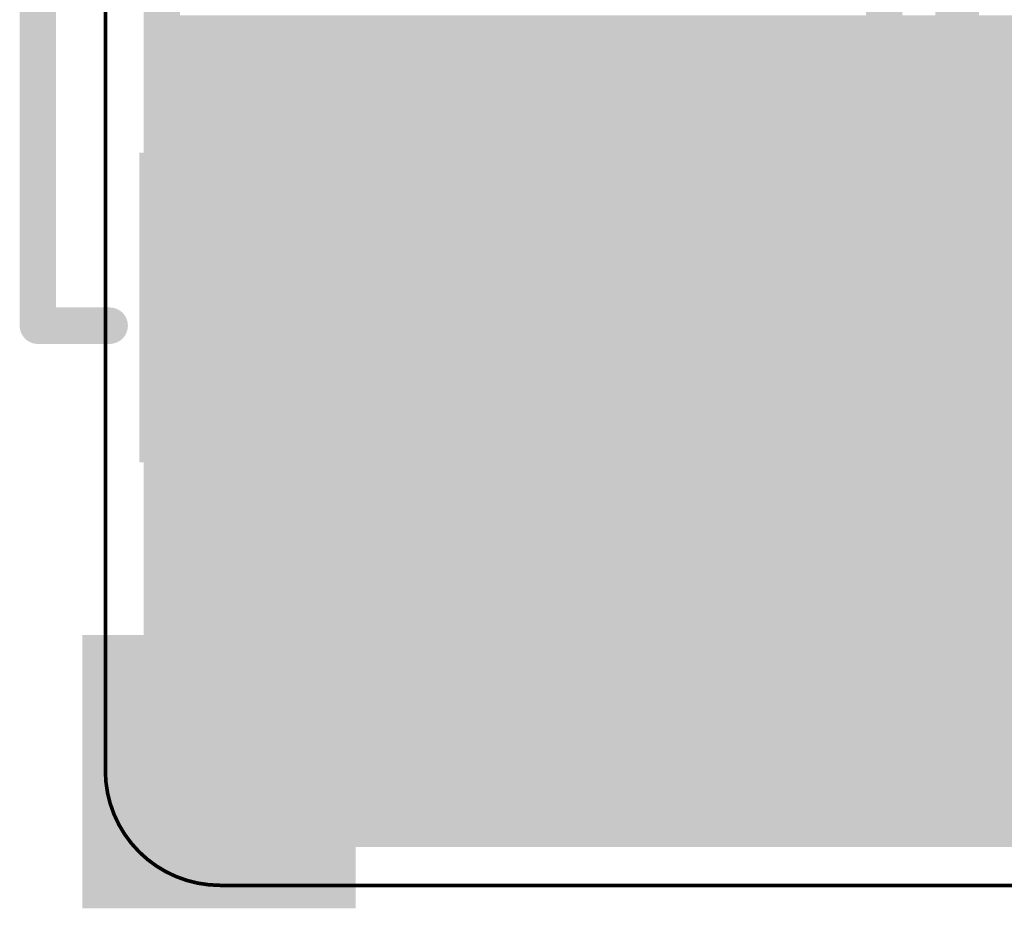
# Model space of a CAD drawing. Extents: x -10.6 to 10.2, y -11.9 to 11.9.
# Tile 1 of 13: x -10.6 to -3.7, y -10.2 to -4. Entities that reach past the tile are written whole.
import ezdxf

# ---------------------------------------------------------------- set-up
doc = ezdxf.new("R2010")
doc.units = 0
for name, color, linetype in [('1', 22, 'CONTINUOUS'), ('16', 175, 'CONTINUOUS'), ('20', 7, 'CONTINUOUS'), ('21', 253, 'CONTINUOUS'), ('25', 253, 'CONTINUOUS'), ('41', 22, 'CONTINUOUS')]:
    doc.layers.add(name, color=color, linetype=linetype)

# ---------------------------------------------------------------- blocks, each defined once
blk = doc.blocks.new('RECT')
blk.add_solid([(-0.5, -0.5), (0.5, -0.5), (-0.5, 0.5), (0.5, 0.5)])

msp = doc.modelspace()

# ---------------------------------------------------------------- linework, layer by layer
at = {"layer": '1'}
for points, const_width in [([(-4.064, 0.964), (-4.064, -4.191)], 0.3048), ([(-4.572, 0.4662), (-4.572, -4.4014)], 0.254), ([(-9.6063, -4.5387), (-9.6063, -2.7937)], 0.254), ([(-9.6063, -4.064), (-4.572, -4.064)], 0.254), ([(-4.064, -4.191), (-1.9812, -6.2738)], 0.3048), ([(-9.6063, -4.318), (-4.572, -4.318)], 0.254), ([(-4.572, -4.4014), (-2.4892, -6.4842)], 0.254), ([(-7.4305, -4.5387), (-9.6063, -4.5387)], 0.254), ([(-7.2222, -4.747), (-7.4305, -4.5387)], 0.254), ([(-7.3972, -4.572), (-4.4014, -4.572)], 0.254), ([(-7.2222, -7.2006), (-7.2222, -4.747)], 0.254), ([(-7.2222, -4.826), (-4.1474, -4.826)], 0.254), ([(-7.2222, -5.08), (-3.8934, -5.08)], 0.254), ([(-7.2222, -5.334), (-3.6394, -5.334)], 0.254), ([(-7.2222, -5.588), (-3.3854, -5.588)], 0.254), ([(-7.2222, -5.842), (-3.1314, -5.842)], 0.254), ([(-7.2222, -6.096), (-2.8774, -6.096)], 0.254), ([(-7.2222, -6.35), (-2.6234, -6.35)], 0.254), ([(-7.2222, -6.604), (-2.3694, -6.604)], 0.254), ([(-7.2222, -6.858), (0.8068, -6.858)], 0.254), ([(-7.2222, -7.112), (0.7747, -7.112)], 0.254), ([(-7.4305, -7.4089), (-7.2222, -7.2006)], 0.254), ([(-7.3876, -7.366), (0.7747, -7.366)], 0.254), ([(-9.6063, -7.8994), (-9.6063, -7.4089)], 0.254), ([(-9.6063, -7.4089), (-7.4305, -7.4089)], 0.254), ([(-9.6063, -7.62), (0.7747, -7.62)], 0.254), ([(-9.6063, -7.874), (0.7747, -7.874)], 0.254), ([(-8.1077, -7.8994), (-9.6063, -7.8994)], 0.254), ([(-7.8994, -8.1077), (-8.1077, -7.8994)], 0.254), ([(-7.8994, -9.6063), (-7.8994, -8.1077)], 0.254), ([(-7.8994, -8.128), (0.7814, -8.128)], 0.254), ([(-7.8994, -8.382), (1.0354, -8.382)], 0.254), ([(-7.8994, -8.636), (-0.5771, -8.636)], 0.254), ([(-7.8994, -8.89), (-0.9845, -8.89)], 0.254), ([(-7.8994, -9.144), (-1.2385, -9.144)], 0.254), ([(-7.8994, -9.398), (-1.3537, -9.398)], 0.254), ([(-1.9369, -9.6063), (-7.8994, -9.6063)], 0.254)]:
    msp.add_lwpolyline(points, dxfattribs=dict(at, const_width=const_width))
for points, const_width in [([(-9.6063, -4.0005, 1), (-9.6063, -4.1275)], 0.127), ([(-4.572, -4.1275, 1), (-4.572, -4.0005)], 0.127), ([(-4.0101, -4.1371, 1), (-4.1179, -4.2449)], 0.1524), ([(-4.1402, -4.191, 1), (-3.9878, -4.191)], 0.1524), ([(-9.6063, -4.2545, 1), (-9.6063, -4.3815)], 0.127), ([(-4.572, -4.3815, 1), (-4.572, -4.2545)], 0.127), ([(-4.5271, -4.3565, 1), (-4.6169, -4.4463)], 0.127), ([(-4.6355, -4.4014, 1), (-4.5085, -4.4014)], 0.127), ([(-9.6063, -4.4752, 1), (-9.6063, -4.6022)], 0.127), ([(-7.3856, -4.4938, 1), (-7.4754, -4.5836)], 0.127), ([(-7.3972, -4.5085, 1), (-7.3972, -4.6355)], 0.127), ([(-7.4305, -4.6022, 1), (-7.4305, -4.4752)], 0.127), ([(-4.4014, -4.6355, 1), (-4.4014, -4.5085)], 0.127), ([(-9.6698, -4.5387, 1), (-9.5428, -4.5387)], 0.127), ([(-7.1587, -4.747, 1), (-7.2857, -4.747)], 0.127), ([(-7.2671, -4.7919, 1), (-7.1773, -4.7021)], 0.127), ([(-7.2222, -4.7625, 1), (-7.2222, -4.8895)], 0.127), ([(-4.1474, -4.8895, 1), (-4.1474, -4.7625)], 0.127), ([(-7.2222, -5.0165, 1), (-7.2222, -5.1435)], 0.127), ([(-3.8934, -5.1435, 1), (-3.8934, -5.0165)], 0.127), ([(-7.2222, -5.2705, 1), (-7.2222, -5.3975)], 0.127), ([(-7.2222, -5.5245, 1), (-7.2222, -5.6515)], 0.127), ([(-7.2222, -5.7785, 1), (-7.2222, -5.9055)], 0.127), ([(-7.2222, -6.0325, 1), (-7.2222, -6.1595)], 0.127), ([(-7.2222, -6.2865, 1), (-7.2222, -6.4135)], 0.127), ([(-7.2222, -6.5405, 1), (-7.2222, -6.6675)], 0.127), ([(-7.2222, -6.7945, 1), (-7.2222, -6.9215)], 0.127), ([(-7.2222, -7.0485, 1), (-7.2222, -7.1755)], 0.127), ([(-7.1773, -7.2455, 1), (-7.2671, -7.1557)], 0.127), ([(-7.2857, -7.2006, 1), (-7.1587, -7.2006)], 0.127), ([(-7.3876, -7.3025, 1), (-7.3876, -7.4295)], 0.127), ([(-9.5428, -7.4089, 1), (-9.6698, -7.4089)], 0.127), ([(-9.6063, -7.3454, 1), (-9.6063, -7.4724)], 0.127), ([(-7.4754, -7.364, 1), (-7.3856, -7.4538)], 0.127), ([(-7.4305, -7.4724, 1), (-7.4305, -7.3454)], 0.127), ([(-9.6063, -7.5565, 1), (-9.6063, -7.6835)], 0.127), ([(-9.6063, -7.8105, 1), (-9.6063, -7.9375)], 0.127), ([(-9.6063, -7.8359, 1), (-9.6063, -7.9629)], 0.127), ([(-8.0628, -7.8545, 1), (-8.1526, -7.9443)], 0.127), ([(-8.1077, -7.9629, 1), (-8.1077, -7.8359)], 0.127), ([(-9.6698, -7.8994, 1), (-9.5428, -7.8994)], 0.127), ([(-7.8359, -8.1077, 1), (-7.9629, -8.1077)], 0.127), ([(-7.8994, -8.0645, 1), (-7.8994, -8.1915)], 0.127), ([(-7.9443, -8.1526, 1), (-7.8545, -8.0628)], 0.127), ([(-7.8994, -8.3185, 1), (-7.8994, -8.4455)], 0.127), ([(-7.8994, -8.5725, 1), (-7.8994, -8.6995)], 0.127), ([(-7.8994, -8.8265, 1), (-7.8994, -8.9535)], 0.127), ([(-7.8994, -9.0805, 1), (-7.8994, -9.2075)], 0.127), ([(-7.8994, -9.3345, 1), (-7.8994, -9.4615)], 0.127), ([(-7.8994, -9.5428, 1), (-7.8994, -9.6698)], 0.127), ([(-7.9629, -9.6063, 1), (-7.8359, -9.6063)], 0.127)]:
    msp.add_lwpolyline(points, format="xyb", dxfattribs=dict(at, const_width=const_width))
at = {"layer": '16', "const_width": 0.254}
for points in [[(-9.6063, -9.2), (-9.6063, -2.7937)], [(-9.6063, -4.064), (1.143, -4.064)], [(-9.6063, -4.318), (1.143, -4.318)], [(-9.6063, -4.572), (1.143, -4.572)], [(-9.6063, -4.826), (1.143, -4.826)], [(-9.6063, -5.08), (1.143, -5.08)], [(-9.6063, -5.334), (1.143, -5.334)], [(-9.6063, -5.588), (1.143, -5.588)], [(-9.6063, -5.842), (1.143, -5.842)], [(-9.6063, -6.096), (1.143, -6.096)], [(-9.6063, -6.35), (1.143, -6.35)], [(-9.6063, -6.604), (1.143, -6.604)], [(-9.6063, -6.858), (1.143, -6.858)], [(-9.6063, -7.112), (1.143, -7.112)], [(-9.6063, -7.366), (1.143, -7.366)], [(-9.6063, -7.62), (1.143, -7.62)], [(-9.6063, -7.874), (1.2943, -7.874)], [(-9.6063, -8.128), (1.5483, -8.128)], [(-9.6063, -8.382), (1.8023, -8.382)], [(-9.6063, -8.636), (-0.5771, -8.636)], [(-9.6063, -8.89), (-0.9845, -8.89)], [(-9.6063, -9.144), (-1.2385, -9.144)], [(-9.5985, -9.2793), (-9.6063, -9.2)], [(-9.5378, -9.4257), (-9.5985, -9.2793)], [(-9.5493, -9.398), (-1.3537, -9.398)], [(-9.4257, -9.5378), (-9.5378, -9.4257)], [(-9.2793, -9.5985), (-9.4257, -9.5378)], [(-9.2, -9.6063), (-9.2793, -9.5985)], [(-1.9369, -9.6063), (-9.2, -9.6063)]]:
    msp.add_lwpolyline(points, dxfattribs=at)
at = {"layer": '16', "const_width": 0.127}
for points in [[(-9.6063, -4.0005, 1), (-9.6063, -4.1275)], [(-9.6063, -4.2545, 1), (-9.6063, -4.3815)], [(-9.6063, -4.5085, 1), (-9.6063, -4.6355)], [(-9.6063, -4.7625, 1), (-9.6063, -4.8895)], [(-9.6063, -5.0165, 1), (-9.6063, -5.1435)], [(-9.6063, -5.2705, 1), (-9.6063, -5.3975)], [(-9.6063, -5.5245, 1), (-9.6063, -5.6515)], [(-9.6063, -5.7785, 1), (-9.6063, -5.9055)], [(-9.6063, -6.0325, 1), (-9.6063, -6.1595)], [(-9.6063, -6.2865, 1), (-9.6063, -6.4135)], [(-9.6063, -6.5405, 1), (-9.6063, -6.6675)], [(-9.6063, -6.7945, 1), (-9.6063, -6.9215)], [(-9.6063, -7.0485, 1), (-9.6063, -7.1755)], [(-9.6063, -7.3025, 1), (-9.6063, -7.4295)], [(-9.6063, -7.5565, 1), (-9.6063, -7.6835)], [(-9.6063, -7.8105, 1), (-9.6063, -7.9375)], [(-9.6063, -8.0645, 1), (-9.6063, -8.1915)], [(-9.6063, -8.3185, 1), (-9.6063, -8.4455)], [(-9.6063, -8.5725, 1), (-9.6063, -8.6995)], [(-9.6063, -8.8265, 1), (-9.6063, -8.9535)], [(-9.6063, -9.0805, 1), (-9.6063, -9.2075)], [(-9.5431, -9.1938, 1), (-9.6695, -9.2062)], [(-9.6698, -9.2, 1), (-9.5428, -9.2)], [(-9.5398, -9.255, 1), (-9.6572, -9.3036)], [(-9.6617, -9.2855, 1), (-9.5353, -9.273)], [(-9.5493, -9.3345, 1), (-9.5493, -9.4615)], [(-9.4929, -9.3808, 1), (-9.5827, -9.4706)], [(-9.5965, -9.45, 1), (-9.4792, -9.4014)], [(-9.4014, -9.4792, 1), (-9.45, -9.5965)], [(-9.4706, -9.5827, 1), (-9.3808, -9.4929)], [(-9.273, -9.5353, 1), (-9.2855, -9.6617)], [(-9.3036, -9.6572, 1), (-9.255, -9.5398)], [(-9.2, -9.5428, 1), (-9.2, -9.6698)], [(-9.2062, -9.6695, 1), (-9.1938, -9.5431)]]:
    msp.add_lwpolyline(points, format="xyb", dxfattribs=at)
at = {"layer": '20', "const_width": 0.0254}
for points in [[(-10, -2.7), (-10, -9.2)], [(-9.2, -10), (-2.1, -10)]]:
    msp.add_lwpolyline(points, dxfattribs=at)
at = {"layer": '20'}
for points, const_width in [([(-10, -9.2, 0.4142), (-9.2, -10)], 0.0254), ([(-10, -9.2, 0.4142), (-9.2, -10)], 0.0254), ([(-9.9937, -9.2, 1), (-10.0063, -9.2)], 0.0127), ([(-9.9937, -9.2, 1), (-10.0063, -9.2)], 0.0127), ([(-10.0063, -9.2, 1), (-9.9937, -9.2)], 0.0127), ([(-9.2, -9.9937, 1), (-9.2, -10.0063)], 0.0127), ([(-9.2, -10.0063, 1), (-9.2, -9.9937)], 0.0127), ([(-9.2, -10.0063, 1), (-9.2, -9.9937)], 0.0127)]:
    msp.add_lwpolyline(points, format="xyb", dxfattribs=dict(at, const_width=const_width))
at = {"layer": '21', "const_width": 0.254}
for points in [[(-10.47, -6.1), (-10.47, -3.4)], [(-10.47, -6.1), (-9.97, -6.1)], [(-2.77, -6.1), (-7.37, -6.1)]]:
    msp.add_lwpolyline(points, dxfattribs=at)
at = {"layer": '21', "const_width": 0.127}
for points in [[(-10.47, -6.0365, 1), (-10.47, -6.1635)], [(-10.5335, -6.1, 1), (-10.4065, -6.1)], [(-9.97, -6.1635, 1), (-9.97, -6.0365)], [(-7.37, -6.0365, 1), (-7.37, -6.1635)]]:
    msp.add_lwpolyline(points, format="xyb", dxfattribs=at)
at = {"layer": '25', "const_width": 0.1016}
for points in [[(-5.3695, -7.0992), (-5.1323, -7.0992)], [(-5.2509, -7.6924), (-5.2509, -7.0992)], [(-4.8584, -7.3365), (-4.6211, -7.0992)], [(-4.6211, -7.0992), (-4.6211, -7.811)], [(-5.6068, -7.6924), (-5.4882, -7.811)], [(-5.3695, -7.811), (-5.2509, -7.6924)], [(-5.4882, -7.811), (-5.3695, -7.811)], [(-4.8584, -7.811), (-4.3838, -7.811)]]:
    msp.add_lwpolyline(points, dxfattribs=at)
at = {"layer": '25', "const_width": 0.0508}
for points in [[(-5.3695, -7.0738, 1), (-5.3695, -7.1246)], [(-5.2255, -7.0992, 1), (-5.2763, -7.0992)], [(-5.1323, -7.1246, 1), (-5.1323, -7.0738)], [(-4.5957, -7.0992, 1), (-4.6465, -7.0992)], [(-4.6032, -7.1172, 1), (-4.6391, -7.0813)], [(-4.8763, -7.3185, 1), (-4.8404, -7.3545)], [(-5.5888, -7.6744, 1), (-5.6248, -7.7104)], [(-5.2763, -7.6924, 1), (-5.2255, -7.6924)], [(-5.2329, -7.7104, 1), (-5.2689, -7.6744)], [(-5.4882, -7.7856, 1), (-5.4882, -7.8364)], [(-5.5061, -7.829, 1), (-5.4702, -7.7931)], [(-5.3875, -7.7931, 1), (-5.3516, -7.829)], [(-5.3695, -7.8364, 1), (-5.3695, -7.7856)], [(-4.8584, -7.7856, 1), (-4.8584, -7.8364)], [(-4.6465, -7.811, 1), (-4.5957, -7.811)], [(-4.3838, -7.8364, 1), (-4.3838, -7.7856)]]:
    msp.add_lwpolyline(points, format="xyb", dxfattribs=at)

# ---------------------------------------------------------------- block references
at = {"layer": '1', "xscale": 2.1844, "yscale": 2.159, "rotation": 180}
msp.add_blockref('RECT', (-8.67, -5.9738), dxfattribs=at)
at = {"layer": '41', "xscale": 1.905, "yscale": 1.905}
msp.add_blockref('RECT', (-9.2075, -9.2075), dxfattribs=at)

doc.saveas('drawing.dxf')
